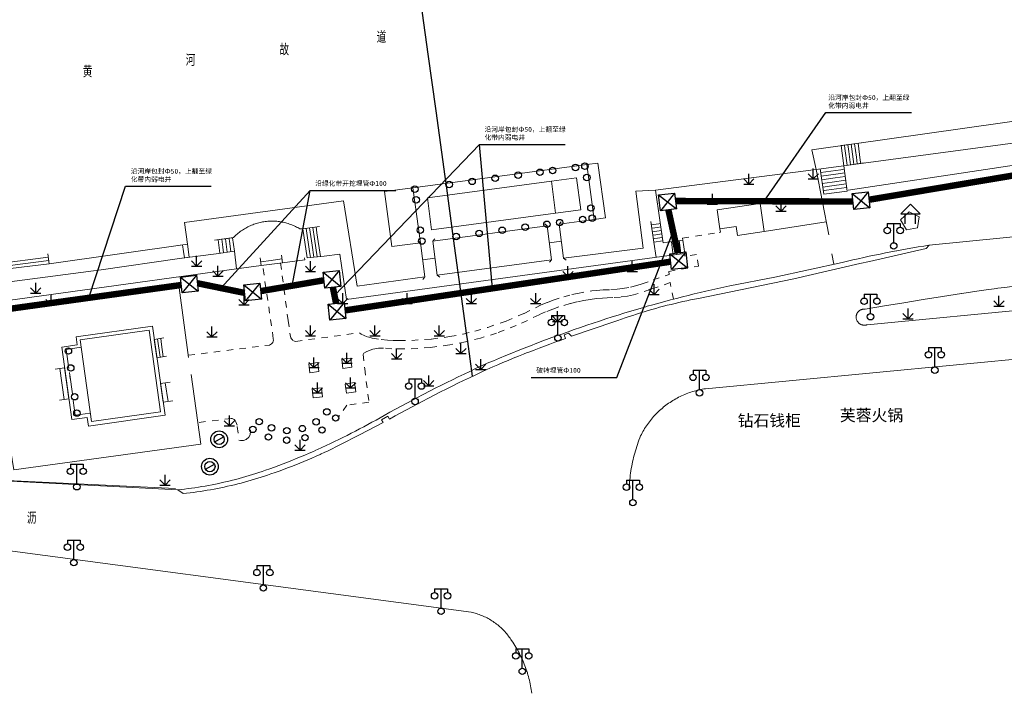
# Model space of a CAD drawing. Extents: x 39527407 to 39530665, y 3786466 to 3790957.
# Tile 31 of 113: x 39528674 to 39528827, y 3788018 to 3788123. Entities that reach past the tile are written whole.
import ezdxf
from ezdxf.enums import TextEntityAlignment as Align

# ---------------------------------------------------------------- set-up
doc = ezdxf.new("R2010")
doc.units = 0
doc.linetypes.add('X0', pattern=[4, 3, -1])
doc.linetypes.add('X6', pattern=[2, 1, -1])
doc.layers.get('0').update_dxf_attribs({"linetype": 'CONTINUOUS'})
for name, color, linetype in [('DLSS', 4, 'CONTINUOUS'), ('JCDL_DMX_F', 30, 'CONTINUOUS'), ('JCDL_JMDD', 1, 'CONTINUOUS'), ('JCDL_JMDD_F', 231, 'CONTINUOUS'), ('JCDL_JMDM_F', 231, 'CONTINUOUS'), ('JCDL_JMDX_F', 231, 'CONTINUOUS'), ('JCDL_JT_ZJ', 100, 'CONTINUOUS'), ('JCDL_SX_ZJ', 5, 'CONTINUOUS'), ('JMD', 6, 'CONTINUOUS'), ('SXSS', 5, 'CONTINUOUS'), ('ZBTZ', 3, 'CONTINUOUS'), ('断面线', 2, 'CONTINUOUS'), ('综合管网', 1, 'CONTINUOUS')]:
    doc.layers.add(name, color=color, linetype=linetype)
for name, color, linetype, lineweight in [('JCDL_JMDX', 1, 'CONTINUOUS', 0), ('JCDL_ZBX', 3, 'CONTINUOUS', 0), ('TEXT1_ZJ', 7, 'CONTINUOUS', 0)]:
    doc.layers.add(name, color=color, linetype=linetype, lineweight=lineweight)
doc.styles.add('HT', font='simhei.ttf')
doc.styles.add('HZ', font='rs', dxfattribs={"width": 0.8, "bigfont": 'hztxt'})
doc.linetypes.add('X19', pattern='A,4.5,[145,symbolx.shx,S=1,R=0,X=0,Y=1],4.5,-0.5,[146,symbolx.shx,S=1,R=0,X=0,Y=0],-0.5', length=10)
doc.linetypes.add('X35', pattern='A,2,[150,AAA.SHX,S=1,R=0,X=0,Y=1],2,[177,AAA.SHX,S=1,R=0,X=0,Y=0.8],1e-09', length=4)
doc.linetypes.add('X4', pattern='A,0,-1e-09,[149,symbolx.shx,S=0.15,R=0,X=0,Y=0],-1.6', length=1.6)

# ---------------------------------------------------------------- blocks, each defined once
blk = doc.blocks.new('9530003')
at = {"color": 0}
for p, q in [((0, 0), (0, 1.6)), ((-0.8, 0), (0.8, 0))]:
    blk.add_line(p, q, dxfattribs=at)
at = {"color": 0, "linetype": 'Continuous'}
for points in [[(0, 0), (-0.8, 0.8)], [(0, 0), (0.8, 0.8)]]:
    blk.add_lwpolyline(points, dxfattribs=at)
blk = doc.blocks.new('2382100')
at = {"color": 0, "linetype": 'Continuous'}
blk.add_circle((0, 0), 0.5, dxfattribs=at)
blk = doc.blocks.new('2340100')
at = {"color": 0, "flags": 128}
blk.add_lwpolyline([(-0.69, -0.4), (0.69, 0.4)], dxfattribs=at)
at = {"color": 0}
for radius in [1.3, 0.8]:
    blk.add_circle((0, 0), radius, dxfattribs=at)
blk = doc.blocks.new('3521000')
at = {"color": 0}
for p, q in [((-1, 3.5), (1, 3.5)), ((0, 0.5), (0, 3.5))]:
    blk.add_line(p, q, dxfattribs=at)
at = {"color": 0, "linetype": 'Continuous', "flags": 128}
for points in [[(-1, 3.5), (-1, 2.9)], [(1, 3.5), (1, 2.9)]]:
    blk.add_lwpolyline(points, dxfattribs=at)
at = {"color": 0}
for centre in [(-1, 2.4), (1, 2.4), (0, 0)]:
    blk.add_circle(centre, 0.5, dxfattribs=at)
blk = doc.blocks.new('3621000')
at = {"color": 0}
for p, q in [((0, 3.1), (-1.5, 1.6)), ((1.5, 1.6), (0, 3.1)), ((-1.5, 1.6), (1.5, 1.6)), ((-0.8, 0), (-0.8, 1.6)), ((0.8, 0), (0.8, 1.6))]:
    blk.add_line(p, q, dxfattribs=at)
blk = doc.blocks.new('弱电井')
at = {"layer": '综合管网', "linetype": 'Continuous', "lineweight": 30}
for p, q in [((39506004.49, 3778249.61), (39505993.97, 3778244.37)), ((39505996.61, 3778252.25), (39506001.85, 3778241.73))]:
    blk.add_line(p, q, dxfattribs=at)
blk.add_lwpolyline([(39505996.61, 3778252.25), (39506004.49, 3778249.61), (39506001.85, 3778241.73), (39505993.97, 3778244.37)], close=True, dxfattribs=at)

msp = doc.modelspace()

# ---------------------------------------------------------------- linework, layer by layer
at = {"layer": 'DLSS', "color": 9, "linetype": 'Continuous', "lineweight": 0, "elevation": -38.58}
for points in [[(39528756.29166, 3788090.94952), (39528755.89804, 3788091.25785)], [(39528756.93449, 3788085.6586), (39528756.29166, 3788090.94952)], [(39528758.47749, 3788091.57125), (39528758.16916, 3788091.17763)], [(39528758.16916, 3788091.17763), (39528758.81199, 3788085.88672)], [(39528736.57883, 3788088.27271), (39528736.18166, 3788088.57885)], [(39528737.28257, 3788082.99539), (39528736.57883, 3788088.27271)], [(39528738.813, 3788088.92959), (39528738.50926, 3788088.53243)], [(39528738.50926, 3788088.53243), (39528739.213, 3788083.25271)], [(39528758.49058, 3788088.53218), (39528756.61454, 3788088.29201)], [(39528738.86113, 3788085.89257), (39528736.93121, 3788085.63412)], [(39528756.62616, 3788085.26499), (39528756.93449, 3788085.6586)], [(39528758.81199, 3788085.88672), (39528759.20561, 3788085.57839)], [(39528736.97883, 3788082.59823), (39528737.28257, 3788082.99539)], [(39528739.213, 3788083.25271), (39528739.61016, 3788082.94897)], [(39528832.843, 3788082.04083), (39528832.15259, 3788081.96253), (39528830.94496, 3788081.82035), (39528829.73795, 3788081.67301), (39528828.53158, 3788081.52052), (39528827.32587, 3788081.36289), (39528826.289, 3788081.22271), (39528826.12084, 3788081.20012), (39528824.91652, 3788081.0322), (39528823.71299, 3788080.85872), (39528820.70324, 3788080.39571), (39528820.65499, 3788080.38772), (39528817.69449, 3788079.92627), (39528814.68667, 3788079.45089), (39528811.67979, 3788078.96959), (39528808.67387, 3788078.48236), (39528805.669, 3788077.98871)], [(39528805.669, 3788077.98871), (39528805.58855, 3788077.99502), (39528805.50784, 3788077.99572), (39528805.42726, 3788077.99124), (39528805.34713, 3788077.98161), (39528805.26778, 3788077.96685), (39528805.18954, 3788077.94703), (39528805.11274, 3788077.92224), (39528805.03768, 3788077.89257), (39528804.96468, 3788077.85815), (39528804.89404, 3788077.81911), (39528804.82605, 3788077.77563), (39528804.76099, 3788077.72787), (39528804.69912, 3788077.67604), (39528804.64071, 3788077.62034), (39528804.58599, 3788077.56102), (39528804.53519, 3788077.4983), (39528804.48851, 3788077.43246), (39528804.44616, 3788077.36376), (39528804.4083, 3788077.29248), (39528804.37509, 3788077.21892), (39528804.34666, 3788077.14338), (39528804.32314, 3788077.06618), (39528804.30462, 3788076.98762), (39528804.29118, 3788076.90804), (39528804.28287, 3788076.82776), (39528804.27973, 3788076.74711), (39528804.28177, 3788076.66643), (39528804.28897, 3788076.58605), (39528804.295, 3788076.54571), (39528804.30132, 3788076.50629), (39528804.31876, 3788076.42749), (39528804.34122, 3788076.34997), (39528804.36861, 3788076.27405), (39528804.40081, 3788076.20004), (39528804.43769, 3788076.12825), (39528804.47909, 3788076.05897), (39528804.52486, 3788075.99249), (39528804.5748, 3788075.92909), (39528804.6287, 3788075.86902), (39528804.68634, 3788075.81253), (39528804.74749, 3788075.75985), (39528804.81189, 3788075.71121), (39528804.87928, 3788075.66679), (39528804.94938, 3788075.62679), (39528805.0219, 3788075.59137), (39528805.09654, 3788075.56068), (39528805.173, 3788075.53483), (39528805.25096, 3788075.51395), (39528805.3301, 3788075.4981), (39528805.41009, 3788075.48737), (39528805.4906, 3788075.48178), (39528805.57131, 3788075.48138), (39528805.65188, 3788075.48615), (39528805.73197, 3788075.49608), (39528805.81127, 3788075.51113), (39528805.88943, 3788075.53123), (39528805.966, 3788075.55671), (39528832.843, 3788078.13249)]]:
    msp.add_lwpolyline(points, dxfattribs=at)
at = {"layer": 'DLSS', "color": 9, "linetype": 'Continuous', "lineweight": 20, "elevation": -38.58}
for points in [[(39528698.889, 3788049.89371), (39528699.732, 3788049.30471), (39528700.26747, 3788049.36292), (39528700.80235, 3788049.4263), (39528701.33664, 3788049.49443), (39528701.87031, 3788049.56732), (39528702.4033, 3788049.64496), (39528702.93559, 3788049.72734), (39528703.46711, 3788049.81446), (39528703.99784, 3788049.90631), (39528704.52774, 3788050.00288), (39528705.05675, 3788050.10417), (39528705.58484, 3788050.21016), (39528706.11196, 3788050.32086), (39528706.63808, 3788050.43624), (39528707.16315, 3788050.5563), (39528707.422, 3788050.61772), (39528707.68712, 3788050.68104), (39528708.20997, 3788050.81044), (39528708.73164, 3788050.94448), (39528709.2521, 3788051.08317), (39528709.77131, 3788051.22649), (39528710.28921, 3788051.37442), (39528710.80578, 3788051.52697), (39528711.32097, 3788051.6841), (39528711.83474, 3788051.84582), (39528712.34705, 3788052.01211), (39528712.85786, 3788052.18295), (39528713.36699, 3788052.35871), (39528714.0133, 3788052.58352), (39528714.65767, 3788052.81379), (39528715.30023, 3788053.0491), (39528715.94092, 3788053.28942), (39528716.57971, 3788053.53475), (39528717.21657, 3788053.78507), (39528717.85145, 3788054.04036), (39528718.48431, 3788054.30062), (39528719.11512, 3788054.56581), (39528719.74383, 3788054.83593), (39528720.37041, 3788055.11096), (39528720.99482, 3788055.39089), (39528721.187, 3788055.47871), (39528721.61702, 3788055.67569), (39528722.23698, 3788055.96534), (39528722.85465, 3788056.25984), (39528723.47, 3788056.55916), (39528724.08298, 3788056.86329), (39528724.69357, 3788057.1722), (39528725.30173, 3788057.48588), (39528725.90741, 3788057.80431), (39528726.51058, 3788058.12746), (39528727.11099, 3788058.45572), (39528730.79, 3788060.36172), (39528730.55477, 3788060.78308), (39528731.54529, 3788061.33605), (39528731.79, 3788060.89771), (39528732.66173, 3788061.38333), (39528733.53595, 3788061.86447), (39528734.41243, 3788062.34146), (39528735.29117, 3788062.81428), (39528736.17214, 3788063.28294), (39528737.05533, 3788063.74741), (39528737.62499, 3788064.04372), (39528737.94071, 3788064.20768), (39528738.82825, 3788064.66376), (39528739.71796, 3788065.11562), (39528740.60979, 3788065.56325), (39528741.50374, 3788066.00665), (39528742.39978, 3788066.44581), (39528743.29789, 3788066.88071), (39528744.19806, 3788067.31135), (39528745.10025, 3788067.73771), (39528746.00446, 3788068.1598), (39528746.91066, 3788068.57758), (39528747.819, 3788068.99071), (39528748.61542, 3788069.3349), (39528749.41382, 3788069.67446), (39528750.21403, 3788070.00975), (39528751.01602, 3788070.34075), (39528751.81977, 3788070.66746), (39528752.62526, 3788070.98987), (39528753.19499, 3788071.21449), (39528753.43246, 3788071.30796), (39528754.24134, 3788071.62173), (39528755.0519, 3788071.93117), (39528755.8641, 3788072.23627), (39528756.67792, 3788072.53701), (39528757.49334, 3788072.8334), (39528758.31033, 3788073.12543), (39528759.129, 3788073.41272), (39528758.89939, 3788073.98885), (39528759.58399, 3788074.23072), (39528760.08499, 3788073.76471), (39528766.65699, 3788075.98472), (39528767.23861, 3788076.19926), (39528767.82198, 3788076.40897), (39528768.40695, 3788076.61421), (39528768.99346, 3788076.81496), (39528769.5815, 3788077.01122), (39528770.17103, 3788077.20297), (39528770.762, 3788077.3902), (39528771.35439, 3788077.5729), (39528771.81191, 3788077.71021), (39528771.94817, 3788077.75106), (39528772.54329, 3788077.92467), (39528773.13972, 3788078.09372), (39528773.73743, 3788078.25819), (39528774.33638, 3788078.41808), (39528774.93653, 3788078.57339), (39528775.53786, 3788078.72409), (39528776.14032, 3788078.87018), (39528776.74389, 3788079.01166), (39528777.34852, 3788079.14851), (39528777.95418, 3788079.28073), (39528778.56084, 3788079.40831), (39528779.16845, 3788079.53124), (39528779.77706, 3788079.64912), (39528794.57334, 3788082.70113), (39528804.85407, 3788085.05095), (39528806.33657, 3788085.39059), (39528815.13368, 3788087.4057), (39528815.63, 3788087.91271), (39528832.843, 3788089.65418)], [(39528832.843, 3788070.57267), (39528780.889, 3788065.61372), (39528780.63244, 3788065.57423), (39528780.37675, 3788065.52937), (39528780.12198, 3788065.47956), (39528779.86822, 3788065.42484), (39528779.61557, 3788065.36521), (39528779.36412, 3788065.3007), (39528779.11397, 3788065.23135), (39528778.8652, 3788065.15716), (39528778.61792, 3788065.07817), (39528778.37221, 3788064.99441), (39528778.12817, 3788064.90591), (39528777.88589, 3788064.81271), (39528777.64546, 3788064.71483), (39528777.40696, 3788064.61232), (39528777.1705, 3788064.50521), (39528776.93615, 3788064.39355), (39528776.70401, 3788064.27737), (39528776.47416, 3788064.15672), (39528776.24668, 3788064.03164), (39528776.02167, 3788063.90219), (39528775.79921, 3788063.7684), (39528775.57938, 3788063.63034), (39528775.36226, 3788063.48805), (39528775.14794, 3788063.34158), (39528774.93649, 3788063.19099), (39528774.72799, 3788063.03633), (39528774.52253, 3788062.87767), (39528774.32018, 3788062.71507), (39528774.28999, 3788062.68971), (39528774.12101, 3788062.54857), (39528773.9251, 3788062.37826), (39528773.73252, 3788062.20418), (39528773.54335, 3788062.02641), (39528773.35766, 3788061.84502), (39528773.17551, 3788061.66006), (39528772.99697, 3788061.47161), (39528772.82211, 3788061.27974), (39528772.651, 3788061.08453), (39528772.4837, 3788060.88603), (39528772.32028, 3788060.68434), (39528772.16078, 3788060.47953), (39528772.00529, 3788060.27166), (39528771.85384, 3788060.06082), (39528771.7065, 3788059.8471), (39528771.56333, 3788059.63056), (39528771.42437, 3788059.41129), (39528771.28968, 3788059.18937), (39528771.15932, 3788058.96489), (39528771.03332, 3788058.73793), (39528770.91174, 3788058.50857), (39528770.79499, 3788058.27671), (39528770.66387, 3788057.94927), (39528770.53795, 3788057.6198), (39528770.41686, 3788057.28851), (39528770.30062, 3788056.9555), (39528770.18926, 3788056.62082), (39528770.0828, 3788056.28455), (39528769.98126, 3788055.94676), (39528769.88468, 3788055.60752), (39528769.79306, 3788055.26691), (39528769.70642, 3788054.925), (39528769.6248, 3788054.58185), (39528769.54819, 3788054.23755), (39528769.47662, 3788053.89217), (39528769.426, 3788053.62872), (39528769.41011, 3788053.54578), (39528769.34867, 3788053.19845), (39528769.29231, 3788052.85026), (39528769.24104, 3788052.50129), (39528769.19488, 3788052.1516), (39528769.15383, 3788051.80128), (39528769.1179, 3788051.4504), (39528769.08711, 3788051.09902), (39528769.06145, 3788050.74724), (39528769.04094, 3788050.39512), (39528769.026, 3788050.04272)], [(39528753.89599, 3788018.25771), (39528753.85662, 3788018.55004), (39528753.81223, 3788018.84165), (39528753.76322, 3788019.13252), (39528753.7096, 3788019.42258), (39528753.65137, 3788019.71175), (39528753.58857, 3788019.99995), (39528753.52119, 3788020.28713), (39528753.44927, 3788020.5732), (39528753.37281, 3788020.85809), (39528753.29185, 3788021.14173), (39528753.23599, 3788021.32672), (39528753.20639, 3788021.42404), (39528753.11645, 3788021.70497), (39528753.02207, 3788021.98444), (39528752.92327, 3788022.26237), (39528752.82007, 3788022.53869), (39528752.71249, 3788022.81335), (39528752.60056, 3788023.08626), (39528752.48432, 3788023.35736), (39528752.36379, 3788023.62658), (39528752.239, 3788023.89385), (39528752.10998, 3788024.15911), (39528751.97677, 3788024.42229), (39528751.8394, 3788024.68332), (39528751.6979, 3788024.94214), (39528751.55231, 3788025.19867), (39528751.40267, 3788025.45287), (39528751.24901, 3788025.70465), (39528751.09137, 3788025.95397), (39528750.92979, 3788026.20075), (39528750.764, 3788026.44471), (39528750.64567, 3788026.62942), (39528750.52296, 3788026.81126), (39528750.39627, 3788026.99035), (39528750.26567, 3788027.1666), (39528750.13121, 3788027.33992), (39528749.99297, 3788027.51025), (39528749.851, 3788027.67748), (39528749.70538, 3788027.84155), (39528749.55619, 3788028.00236), (39528749.40348, 3788028.15985), (39528749.24734, 3788028.31394), (39528749.08785, 3788028.46454), (39528748.92507, 3788028.6116), (39528748.75909, 3788028.75503), (39528748.603, 3788028.88372), (39528748.58999, 3788028.89477), (39528748.41785, 3788029.03075), (39528748.24276, 3788029.1629), (39528748.06479, 3788029.29115), (39528747.88404, 3788029.41546), (39528747.7006, 3788029.53575), (39528747.51455, 3788029.65197), (39528747.32598, 3788029.76406), (39528747.13499, 3788029.87197), (39528746.94167, 3788029.97564), (39528746.74611, 3788030.07502), (39528746.5484, 3788030.17008), (39528746.34865, 3788030.26075), (39528746.14695, 3788030.34699), (39528745.9434, 3788030.42877), (39528745.73809, 3788030.50604), (39528745.53113, 3788030.57877), (39528745.32262, 3788030.64693), (39528745.11266, 3788030.71046), (39528744.90134, 3788030.76936), (39528744.68878, 3788030.82358), (39528744.475, 3788030.87271), (39528656.435, 3788042.60371)]]:
    msp.add_lwpolyline(points, dxfattribs=at)
at = {"layer": 'DLSS', "color": 9, "linetype": 'X6', "lineweight": 0, "elevation": -38.58}
for points in [[(39528777.35599, 3788088.71372), (39528777.32486, 3788089.01006), (39528782.99266, 3788089.91211), (39528783.20094, 3788089.94171), (39528783.123, 3788090.43971)], [(39528714.86775, 3788085.15282), (39528716.04452, 3788076.23165), (39528716.34074, 3788073.98597), (39528716.44778, 3788073.49981), (39528716.54615, 3788073.336), (39528716.69141, 3788073.18319), (39528716.77, 3788073.12492), (39528717.02549, 3788073.0038), (39528717.23885, 3788072.96837), (39528727.10866, 3788074.30023), (39528727.40178, 3788074.1062), (39528728.40202, 3788073.65764), (39528729.10295, 3788073.44931), (39528730.47356, 3788073.26354), (39528731.47084, 3788073.17632), (39528732.3321, 3788073.11339), (39528733.29394, 3788073.09313), (39528735.24652, 3788073.11614), (39528738.29837, 3788073.32477), (39528741.14013, 3788073.71009), (39528743.20527, 3788074.1079), (39528745.02436, 3788074.54386), (39528747.07631, 3788075.13502), (39528749.91463, 3788076.13199), (39528752.68417, 3788077.32206), (39528755.36421, 3788078.6271), (39528756.31411, 3788079.02355), (39528757.21805, 3788079.3632), (39528758.8517, 3788079.89256), (39528760.11091, 3788080.22773), (39528760.99371, 3788080.42742), (39528763.21956, 3788080.80157), (39528763.96721, 3788080.88713), (39528764.95726, 3788080.96934), (39528766.17229, 3788081.00714), (39528767.15988, 3788081.06901), (39528768.00086, 3788081.16958), (39528769.2276, 3788081.39684), (39528770.19738, 3788081.64505), (39528771.01385, 3788081.9043), (39528772.74572, 3788082.51492), (39528774.93121, 3788083.27186), (39528775.21705, 3788083.38228), (39528775.16, 3788083.84372), (39528779.779, 3788084.66171), (39528779.46677, 3788086.46896), (39528777.67243, 3788086.19476), (39528777.63999, 3788086.63171)], [(39528700.53804, 3788070.80242), (39528713.119, 3788072.39972), (39528713.29511, 3788072.46798), (39528713.45193, 3788072.57333), (39528713.63591, 3788072.78292), (39528713.72446, 3788072.99598), (39528713.75569, 3788073.17665), (39528713.7358, 3788073.38512), (39528712.07414, 3788084.78188)], [(39528775.88182, 3788079.52806), (39528775.388, 3788082.09272), (39528772.30994, 3788081.03012), (39528770.41118, 3788080.39155), (39528769.68366, 3788080.20218), (39528768.74711, 3788080.00908), (39528767.66467, 3788079.85205), (39528766.49677, 3788079.7616), (39528765.61828, 3788079.74689), (39528764.88628, 3788079.70215), (39528763.96347, 3788079.61701), (39528762.96952, 3788079.4913), (39528761.97784, 3788079.32978), (39528760.89969, 3788079.1116), (39528759.83098, 3788078.85108), (39528758.07529, 3788078.32389), (39528757.15862, 3788077.99696), (39528756.01985, 3788077.54075), (39528755.01706, 3788077.08863), (39528751.48274, 3788075.41734), (39528748.41703, 3788074.25089), (39528745.94787, 3788073.48597), (39528743.59663, 3788072.89581), (39528741.13836, 3788072.41655), (39528738.15954, 3788072.01854), (39528736.16201, 3788071.8612), (39528733.88146, 3788071.78704), (39528732.1559, 3788071.80691), (39528730.83018, 3788071.92178), (39528730.06276, 3788071.91897), (39528729.17441, 3788071.75584), (39528728.2473, 3788071.38103), (39528727.81871, 3788071.12216), (39528727.68035, 3788070.94001), (39528727.93769, 3788068.7212), (39528728.59099, 3788063.50172), (39528725.14299, 3788063.06672), (39528723.794, 3788061.11271)], [(39528708.288, 3788058.72072), (39528708.10745, 3788059.95458), (39528707.93613, 3788060.4821), (39528707.80577, 3788060.65966), (39528707.64743, 3788060.80892), (39528707.33504, 3788060.96283), (39528707.19835, 3788060.97441), (39528701.99822, 3788060.35058)], [(39528710.173, 3788059.23472), (39528710.21133, 3788058.99223), (39528710.1311, 3788058.42833), (39528709.93643, 3788058.06946), (39528709.5075, 3788057.69472), (39528709.12574, 3788057.54999), (39528708.63693, 3788057.53224), (39528708.398, 3788057.58871)]]:
    msp.add_lwpolyline(points, dxfattribs=at)
at = {"layer": 'JCDL_DMX_F', "color": 9, "linetype": 'X35', "lineweight": 0, "elevation": -38.58}
for points in [[(39528798.08, 3788099.70572), (39528832.843, 3788104.36398)], [(39528736.579, 3788088.27271), (39528732.16499, 3788087.73772), (39528731.01822, 3788096.26092), (39528735.42443, 3788096.85378), (39528762.41843, 3788100.48578), (39528764.14299, 3788100.65872), (39528765.325, 3788092.18772), (39528763.573, 3788091.90471), (39528758.16916, 3788091.17763)], [(39528803.03408, 3788096.46935), (39528834.00799, 3788101.12171)], [(39528773.80232, 3788091.82292), (39528773.129, 3788096.45271)], [(39528678.91079, 3788085.02106), (39528700.381, 3788088.10172), (39528699.931, 3788091.43472), (39528724.62299, 3788094.83571), (39528726.77799, 3788081.57171), (39528737.28257, 3788082.99552)], [(39528718.29999, 3788090.44272), (39528717.873, 3788090.44372), (39528717.70048, 3788090.54668), (39528717.52532, 3788090.64508), (39528717.34783, 3788090.73923), (39528717.16812, 3788090.82905), (39528716.98628, 3788090.9145), (39528716.80244, 3788090.99552), (39528716.61669, 3788091.07208), (39528716.42914, 3788091.14413), (39528716.2399, 3788091.21162), (39528716.04909, 3788091.27451), (39528715.85682, 3788091.33277), (39528715.66319, 3788091.38637), (39528715.46832, 3788091.43526), (39528715.27232, 3788091.47944), (39528715.07532, 3788091.51885), (39528714.87742, 3788091.5535), (39528714.67874, 3788091.58335), (39528714.4794, 3788091.60838), (39528714.2795, 3788091.62859), (39528714.07918, 3788091.64396), (39528713.87855, 3788091.65448), (39528713.67772, 3788091.66015), (39528713.47681, 3788091.66096), (39528713.27594, 3788091.65691), (39528713.07523, 3788091.648), (39528712.87479, 3788091.63424), (39528712.67474, 3788091.61565), (39528712.47521, 3788091.59222), (39528712.27629, 3788091.56397), (39528712.14799, 3788091.54272), (39528712.07812, 3788091.53092), (39528711.8808, 3788091.49309), (39528711.68446, 3788091.45049), (39528711.48921, 3788091.40317), (39528711.29515, 3788091.35113), (39528711.10241, 3788091.29442), (39528710.9111, 3788091.23306), (39528710.72133, 3788091.1671), (39528710.53321, 3788091.09657), (39528710.34684, 3788091.02151), (39528710.16235, 3788090.94196), (39528709.97984, 3788090.85798), (39528709.79941, 3788090.7696), (39528709.62117, 3788090.6769), (39528709.44522, 3788090.5799), (39528709.27167, 3788090.47869), (39528709.10062, 3788090.3733), (39528708.93217, 3788090.26381), (39528708.76641, 3788090.15028), (39528708.60344, 3788090.03277), (39528708.44337, 3788089.91136), (39528708.28628, 3788089.78612), (39528708.13226, 3788089.65711), (39528707.98141, 3788089.52441), (39528707.83381, 3788089.38811), (39528707.68955, 3788089.24827), (39528707.549, 3788089.10471), (39528704.605, 3788088.68372)], [(39528738.50926, 3788088.53243), (39528756.29459, 3788090.92541)], [(39528668.865, 3788051.43672), (39528698.889, 3788049.89371), (39528699.42478, 3788049.94994), (39528699.95997, 3788050.01144), (39528700.49459, 3788050.0778), (39528701.02858, 3788050.149), (39528701.5619, 3788050.22505), (39528702.09451, 3788050.30593), (39528702.62636, 3788050.39165), (39528703.15742, 3788050.48219), (39528703.68763, 3788050.57755), (39528704.21695, 3788050.67771), (39528704.74534, 3788050.78267), (39528705.27276, 3788050.89243), (39528705.79916, 3788051.00697), (39528706.3245, 3788051.12628), (39528706.585, 3788051.18772), (39528706.84874, 3788051.25035), (39528707.37182, 3788051.37918), (39528707.89372, 3788051.51275), (39528708.41438, 3788051.65105), (39528708.93377, 3788051.79407), (39528709.45183, 3788051.9418), (39528709.96854, 3788052.09422), (39528710.48384, 3788052.25133), (39528710.99769, 3788052.41311), (39528711.51005, 3788052.57954), (39528712.02088, 3788052.75062), (39528712.53, 3788052.92672), (39528713.2137, 3788053.17165), (39528713.89562, 3788053.42148), (39528714.57587, 3788053.67582), (39528715.25443, 3788053.93466), (39528715.93125, 3788054.19798), (39528716.60632, 3788054.46577), (39528717.27961, 3788054.73803), (39528717.95107, 3788055.01474), (39528718.62069, 3788055.29588), (39528719.28843, 3788055.58145), (39528719.95427, 3788055.87144), (39528720.34999, 3788056.04671), (39528720.61818, 3788056.16582), (39528721.28012, 3788056.4646), (39528721.94007, 3788056.76775), (39528722.598, 3788057.07525), (39528723.25388, 3788057.38711), (39528723.90768, 3788057.7033), (39528724.55938, 3788058.02381), (39528725.20893, 3788058.34863), (39528725.85633, 3788058.67774), (39528726.50153, 3788059.01113), (39528727.14451, 3788059.34878), (39528727.78524, 3788059.69068), (39528728.4237, 3788060.03681), (39528729.05985, 3788060.38716), (39528729.69367, 3788060.74171), (39528730.32512, 3788061.10045), (39528730.95399, 3788061.46371), (39528731.82566, 3788061.94935), (39528732.69982, 3788062.43049), (39528733.57626, 3788062.90747), (39528734.45496, 3788063.38027), (39528735.3359, 3788063.84888), (39528736.21906, 3788064.31329), (39528736.789, 3788064.60971), (39528737.10442, 3788064.7735), (39528737.99196, 3788065.22948), (39528738.88166, 3788065.68124), (39528739.7735, 3788066.12876), (39528740.66746, 3788066.57202), (39528741.56352, 3788067.01103), (39528742.46166, 3788067.44577), (39528743.36186, 3788067.87623), (39528744.2641, 3788068.3024), (39528745.16835, 3788068.72427), (39528746.07461, 3788069.14183), (39528746.983, 3788069.55472), (39528747.93628, 3788069.95956), (39528748.89166, 3788070.35946), (39528749.84894, 3788070.75476), (39528750.8081, 3788071.14548), (39528751.76913, 3788071.53159), (39528752.732, 3788071.91308), (39528753.69668, 3788072.28996), (39528754.66316, 3788072.66221), (39528755.63141, 3788073.02982), (39528756.60142, 3788073.39279), (39528757.57315, 3788073.7511), (39528758.5466, 3788074.10474), (39528759.24199, 3788074.35371), (39528759.52172, 3788074.45372), (39528760.49851, 3788074.79802), (39528761.47693, 3788075.13763), (39528762.45698, 3788075.47254), (39528763.43861, 3788075.80275), (39528764.42182, 3788076.12826), (39528765.40658, 3788076.44904), (39528766.39299, 3788076.76471), (39528767.29205, 3788077.05201), (39528768.19277, 3788077.33407), (39528769.09499, 3788077.61129), (39528769.99869, 3788077.88366), (39528770.90384, 3788078.15116), (39528771.59076, 3788078.35021), (39528771.81041, 3788078.4138), (39528772.71838, 3788078.67157), (39528773.62772, 3788078.92445), (39528774.53841, 3788079.17244), (39528775.45042, 3788079.41554), (39528776.36372, 3788079.65374), (39528777.27828, 3788079.88702), (39528778.19409, 3788080.11539), (39528779.11111, 3788080.33883), (39528780.02932, 3788080.55734), (39528780.94869, 3788080.77092), (39528781.86919, 3788080.97955), (39528782.7908, 3788081.18323), (39528783.71349, 3788081.38196), (39528784.63732, 3788081.57532), (39528791.66953, 3788082.96807), (39528802.09579, 3788085.22659), (39528802.93465, 3788085.42772), (39528803.77463, 3788085.62413), (39528804.61562, 3788085.81617), (39528805.45759, 3788086.00384), (39528806.30053, 3788086.18714), (39528807.14441, 3788086.36605), (39528807.98921, 3788086.54057), (39528808.8349, 3788086.7107), (39528809.68147, 3788086.87643), (39528810.52888, 3788087.03776), (39528810.6, 3788087.05071), (39528811.37713, 3788087.19468), (39528812.22617, 3788087.3472), (39528813.076, 3788087.4953), (39528813.92658, 3788087.63898), (39528814.77791, 3788087.77824), (39528815.63, 3788087.91271)], [(39528772.85101, 3788088.3927), (39528773.19522, 3788086.02568)], [(39528774.27116, 3788088.59923), (39528774.315, 3788088.29771), (39528774.9736, 3788088.38781)], [(39528655.17525, 3788078.44653), (39528656.55877, 3788078.47361), (39528656.515, 3788080.09571), (39528686.99699, 3788084.06472), (39528699.179, 3788085.83771), (39528704.88327, 3788086.59923)], [(39528708.00599, 3788084.24171), (39528707.71099, 3788086.97672)], [(39528721.611, 3788086.19172), (39528724.056, 3788086.53772), (39528725.084, 3788079.46571), (39528775.25734, 3788086.30685)], [(39528711.85553, 3788084.75285), (39528708.00599, 3788084.24171)], [(39528718.56, 3788085.93271), (39528718.60999, 3788085.64972), (39528715.15472, 3788085.19093)], [(39528739.213, 3788083.25271), (39528756.93449, 3788085.6586)], [(39528657.11685, 3788077.19395), (39528708.00599, 3788084.24171)]]:
    msp.add_lwpolyline(points, dxfattribs=at)
at = {"layer": 'JCDL_JMDM_F', "color": 9, "linetype": 'Continuous', "lineweight": 0, "elevation": -38.58}
msp.add_lwpolyline([(39528789.38424, 3788094.39413), (39528790.01399, 3788090.02071), (39528785.82299, 3788089.43771), (39528785.61739, 3788090.83609), (39528783.123, 3788090.43971), (39528782.69184, 3788093.41076), (39528789.38424, 3788094.39413)], dxfattribs=at)
at = {"layer": 'JCDL_JMDX', "color": 9, "linetype": 'Continuous', "lineweight": 0, "elevation": -38.58}
for points in [[(39528802.45797, 3788103.47104), (39528802.52812, 3788102.94753)], [(39528802.52812, 3788102.94753), (39528802.8764, 3788100.34844)], [(39528802.98607, 3788103.54557), (39528803.12637, 3788102.49854)], [(39528803.51417, 3788103.6201), (39528803.72462, 3788102.04956)], [(39528804.04227, 3788103.69462), (39528804.32287, 3788101.60057)], [(39528804.57037, 3788103.76915), (39528804.92113, 3788101.15159)], [(39528803.12637, 3788102.49854), (39528803.405, 3788100.41927)], [(39528803.72462, 3788102.04956), (39528803.93359, 3788100.4901)], [(39528804.32287, 3788101.60057), (39528804.46219, 3788100.56094)], [(39528804.92113, 3788101.15159), (39528804.99078, 3788100.63177)], [(39528801.90406, 3788099.64161), (39528798.78621, 3788099.22382)], [(39528801.46031, 3788099.00561), (39528798.8621, 3788098.65745)], [(39528801.01656, 3788098.36961), (39528798.938, 3788098.09108)], [(39528802.57548, 3788098.57851), (39528801.01656, 3788098.36961)], [(39528802.49959, 3788099.14487), (39528801.46031, 3788099.00561)], [(39528802.4237, 3788099.71124), (39528801.90406, 3788099.64161)], [(39528800.57281, 3788097.73361), (39528799.01389, 3788097.52472)], [(39528800.12907, 3788097.09762), (39528799.08978, 3788096.95835)], [(39528802.80316, 3788096.87941), (39528799.68532, 3788096.46162)], [(39528802.72727, 3788097.44578), (39528800.12907, 3788097.09762)], [(39528802.65138, 3788098.01214), (39528800.57281, 3788097.73361)], [(39528799.68532, 3788096.46162), (39528799.16568, 3788096.39198)], [(39528720.13502, 3788088.88943), (39528719.8624, 3788090.67912)], [(39528720.51951, 3788089.86307), (39528720.3832, 3788090.75792)], [(39528773.64376, 3788091.25122), (39528772.4603, 3788091.0791)], [(39528773.48521, 3788090.67951), (39528772.53844, 3788090.54182)], [(39528773.9586, 3788090.74836), (39528773.48521, 3788090.67951)], [(39528773.88046, 3788091.28564), (39528773.64376, 3788091.25122)], [(39528719.36603, 3788086.94214), (39528718.82079, 3788090.52152)], [(39528719.75052, 3788087.91578), (39528719.34159, 3788090.60032)], [(39528721.08511, 3788086.14707), (39528720.51951, 3788089.86307)], [(39528773.32666, 3788090.10781), (39528772.61658, 3788090.00454)], [(39528773.16811, 3788089.53611), (39528772.69472, 3788089.46726)], [(39528774.19302, 3788089.13651), (39528773.00956, 3788088.9644)], [(39528774.11488, 3788089.67379), (39528773.16811, 3788089.53611)], [(39528774.03674, 3788090.21108), (39528773.32666, 3788090.10781)], [(39528699.64301, 3788087.99583), (39528699.78096, 3788086.96248)], [(39528705.16591, 3788088.76393), (39528705.38852, 3788087.09633)], [(39528705.72681, 3788088.84414), (39528705.89377, 3788087.59344)], [(39528705.89377, 3788087.59344), (39528706.01436, 3788086.75022)], [(39528706.28772, 3788088.92435), (39528706.39903, 3788088.09055)], [(39528706.39903, 3788088.09055), (39528706.5799, 3788086.82572)], [(39528706.84863, 3788089.00456), (39528706.90428, 3788088.58766)], [(39528706.90428, 3788088.58766), (39528707.14545, 3788086.90122)], [(39528720.03332, 3788086.05779), (39528719.75052, 3788087.91578)], [(39528720.55921, 3788086.10243), (39528720.13502, 3788088.88943)], [(39528773.00956, 3788088.9644), (39528772.77287, 3788088.92998)], [(39528775.5692, 3788088.46929), (39528775.6402, 3788087.94879)], [(39528775.6402, 3788087.94879), (39528775.853, 3788086.38806)], [(39528776.1648, 3788088.55076), (39528776.3068, 3788087.50976)], [(39528776.76039, 3788088.63224), (39528776.97339, 3788087.07074)], [(39528678.76759, 3788086.06883), (39528676.77166, 3788085.81871)], [(39528699.78096, 3788086.96248), (39528699.91795, 3788085.93636)], [(39528705.38852, 3788087.09633), (39528705.44881, 3788086.67472)], [(39528719.50743, 3788086.01314), (39528719.36603, 3788086.94214)], [(39528776.3068, 3788087.50976), (39528776.44867, 3788086.46928)], [(39528776.97339, 3788087.07074), (39528777.04433, 3788086.5505)], [(39528676.77166, 3788085.81871), (39528672.78588, 3788085.274)], [(39528674.84733, 3788085.04471), (39528672.85444, 3788084.77236)], [(39528678.83919, 3788085.54495), (39528674.84733, 3788085.04471)], [(39528713.42726, 3788085.55829), (39528711.77626, 3788085.34979)], [(39528715.07686, 3788085.77732), (39528713.42726, 3788085.55829)], [(39528696.14974, 3788070.49966), (39528695.73773, 3788073.34966)], [(39528696.3727, 3788072.47068), (39528696.23707, 3788073.42093)], [(39528696.64737, 3788070.57068), (39528696.3727, 3788072.47068)], [(39528680.5641, 3788068.77315), (39528681.2451, 3788063.91915)], [(39528697.37601, 3788063.59795), (39528696.95973, 3788066.51449)]]:
    msp.add_lwpolyline(points, dxfattribs=at)
at = {"layer": 'JCDL_JMDX', "color": 9, "linetype": 'X19', "lineweight": 0, "elevation": -38.58}
for points in [[(39528800.016, 3788089.53972), (39528798.08, 3788099.70572)], [(39528800.80703, 3788084.94741), (39528800.48999, 3788086.56572)], [(39528700.58199, 3788070.47972), (39528699.11, 3788081.28672), (39528670.018, 3788077.22271), (39528670.417, 3788074.32571)], [(39528595.41596, 3788073.27404), (39528595.68499, 3788073.29672), (39528596.89399, 3788056.61671), (39528645.14004, 3788055.83947), (39528670.14299, 3788051.45672), (39528698.52524, 3788050.07743)], [(39528672.985, 3788055.88271), (39528673.403, 3788052.99271), (39528702.46, 3788056.97472), (39528700.979, 3788067.80171)]]:
    msp.add_lwpolyline(points, dxfattribs=at)
at = {"layer": 'JCDL_JMDX', "color": 9, "linetype": 'X0', "lineweight": 0, "elevation": -38.58}
msp.add_lwpolyline([(39528683.90076, 3788072.04313), (39528681.56495, 3788071.72208), (39528682.97264, 3788061.48046), (39528685.30848, 3788061.80153)], dxfattribs=at)
at = {"layer": 'JCDL_JMDX_F', "color": 9, "linetype": 'Continuous', "lineweight": 0, "elevation": -38.58}
for points in [[(39528801.92987, 3788103.39651), (39528805.09847, 3788103.84368)], [(39528802.3478, 3788100.27761), (39528801.92987, 3788103.39651)], [(39528764.14299, 3788100.65872), (39528762.41843, 3788100.48578)], [(39528762.41843, 3788100.48578), (39528763.573, 3788091.90471)], [(39528765.325, 3788092.18772), (39528764.14299, 3788100.65872)], [(39528799.24157, 3788095.82562), (39528798.71032, 3788099.79018)], [(39528802.3478, 3788100.27761), (39528805.51938, 3788100.7026)], [(39528802.87906, 3788096.31304), (39528802.3478, 3788100.27761)], [(39528731.01822, 3788096.26092), (39528735.42443, 3788096.85378)], [(39528735.42443, 3788096.85378), (39528736.579, 3788088.27271)], [(39528732.16499, 3788087.73772), (39528731.01822, 3788096.26092)], [(39528802.87906, 3788096.31304), (39528799.24157, 3788095.82562)], [(39528763.573, 3788091.90471), (39528765.325, 3788092.18772)], [(39528718.29999, 3788090.44272), (39528720.904, 3788090.83672)], [(39528772.38216, 3788091.61638), (39528772.85101, 3788088.3927)], [(39528774.27116, 3788088.59923), (39528773.80232, 3788091.82292)], [(39528704.605, 3788088.68372), (39528707.40953, 3788089.08477)], [(39528707.40953, 3788089.08477), (39528707.71099, 3788086.97672)], [(39528718.98153, 3788085.9685), (39528718.29999, 3788090.44272)], [(39528698.90503, 3788087.88994), (39528700.381, 3788088.10172)], [(39528700.381, 3788088.10172), (39528700.6569, 3788086.03501)], [(39528736.579, 3788088.27271), (39528732.16499, 3788087.73772)], [(39528772.85101, 3788088.3927), (39528774.27116, 3788088.59923)], [(39528774.9736, 3788088.38781), (39528777.35599, 3788088.71372)], [(39528777.35599, 3788088.71372), (39528777.63999, 3788086.63171)], [(39528678.69599, 3788086.59271), (39528678.91079, 3788085.02106)], [(39528700.6569, 3788086.03501), (39528699.179, 3788085.83771)], [(39528707.71099, 3788086.97672), (39528704.88327, 3788086.59923)], [(39528714.99899, 3788086.36372), (39528715.15472, 3788085.19093)], [(39528721.611, 3788086.19172), (39528718.98153, 3788085.9685)], [(39528777.63999, 3788086.63171), (39528775.25734, 3788086.30685)], [(39528672.923, 3788084.27072), (39528678.91079, 3788085.02106)], [(39528711.85553, 3788084.75285), (39528711.697, 3788085.94672)], [(39528711.85553, 3788084.75285), (39528715.15472, 3788085.19093)], [(39528694.94999, 3788075.34771), (39528683.10299, 3788073.69571)], [(39528696.92599, 3788061.50372), (39528694.94999, 3788075.34771)], [(39528683.28064, 3788072.4033), (39528680.861, 3788072.07072)], [(39528683.10299, 3788073.69571), (39528683.28064, 3788072.4033)], [(39528696.73299, 3788073.49171), (39528695.24522, 3788073.27937)], [(39528695.65211, 3788070.42863), (39528695.24522, 3788073.27937)], [(39528680.861, 3788072.07072), (39528682.431, 3788060.80672)], [(39528697.145, 3788070.64171), (39528695.65211, 3788070.42863)], [(39528681.30621, 3788068.87659), (39528679.822, 3788068.66971)], [(39528681.98285, 3788064.02198), (39528681.30621, 3788068.87659)], [(39528682.0609, 3788068.11377), (39528682.19707, 3788067.12308)], [(39528697.732, 3788066.62471), (39528696.22574, 3788066.40972)], [(39528696.22574, 3788066.40972), (39528696.64203, 3788063.49319)], [(39528680.503, 3788063.81572), (39528681.98285, 3788064.02198)], [(39528696.64203, 3788063.49319), (39528698.11, 3788063.70271)], [(39528682.431, 3788060.80672), (39528684.82768, 3788061.13615)], [(39528684.82768, 3788061.13615), (39528685.00999, 3788059.80971)], [(39528685.00999, 3788059.80971), (39528696.92599, 3788061.50372)]]:
    msp.add_lwpolyline(points, dxfattribs=at)
at = {"layer": 'JCDL_ZBX', "color": 9, "linetype": 'X4', "lineweight": 0, "elevation": -38.58}
for points in [[(39528811.16899, 3788091.84572), (39528812.12199, 3788090.32771), (39528813.801, 3788090.59871), (39528814.088, 3788092.34272), (39528812.538, 3788093.11771), (39528811.16899, 3788091.84572)], [(39528790.01399, 3788090.02071), (39528799.6373, 3788091.52827)]]:
    msp.add_lwpolyline(points, dxfattribs=at)
at = {"layer": 'JCDL_ZBX', "color": 9, "linetype": 'Continuous', "lineweight": 0, "elevation": -38.58}
for points in [[(39528719.42699, 3788068.09972), (39528720.82099, 3788068.27271), (39528720.64777, 3788069.66852), (39528719.25377, 3788069.49553), (39528719.42699, 3788068.09972)], [(39528725.78199, 3788070.35371), (39528724.37599, 3788070.18972), (39528724.54169, 3788068.76924), (39528725.94769, 3788068.93325), (39528725.78199, 3788070.35371)], [(39528726.56499, 3788065.14472), (39528725.129, 3788064.92072), (39528724.9087, 3788066.33296), (39528726.3447, 3788066.55696), (39528726.56499, 3788065.14472)], [(39528721.204, 3788065.74771), (39528719.77, 3788065.56572), (39528719.94577, 3788064.18084), (39528721.37976, 3788064.36283), (39528721.204, 3788065.74771)]]:
    msp.add_lwpolyline(points, dxfattribs=at)
at = {"layer": 'JMD', "color": 9, "linetype": 'Continuous', "lineweight": 0, "elevation": -38.58}
for points in [[(39528760.84742, 3788098.38354), (39528761.51099, 3788093.43171), (39528757.59476, 3788092.90691), (39528756.93118, 3788097.85875), (39528760.84742, 3788098.38354)], [(39528756.93118, 3788097.85875), (39528757.59476, 3788092.90691), (39528738.333, 3788090.32571), (39528737.66943, 3788095.27755), (39528756.93118, 3788097.85875)], [(39528694.44199, 3788074.68372), (39528696.215, 3788062.01572), (39528685.486, 3788060.51005), (39528683.74, 3788073.21271), (39528694.44199, 3788074.68372)]]:
    msp.add_lwpolyline(points, dxfattribs=at)
at = {"layer": 'SXSS', "color": 9, "linetype": 'X35', "lineweight": 0, "elevation": -38.58}
msp.add_lwpolyline([(39528758.81199, 3788085.88672), (39528771.181, 3788087.46971), (39528770.048, 3788096.31571), (39528773.129, 3788096.45271), (39528798.08, 3788099.70572), (39528797.375, 3788102.75371), (39528832.843, 3788107.75911)], dxfattribs=at)
at = {"layer": '断面线', "color": 9, "elevation": -38.58, "flags": 128}
msp.add_lwpolyline([(39528744.69358, 3788067.54553), (39528743.94838, 3788072.96439), (39528743.77243, 3788074.24382), (39528742.72299, 3788081.87079), (39528742.47196, 3788083.69515), (39528741.74643, 3788088.96798), (39528740.59581, 3788097.54958), (39528740.42356, 3788098.59585), (39528739.02087, 3788108.79578), (39528737.81032, 3788117.59856), (39528736.25544, 3788128.90518), (39528734.98914, 3788138.1133), (39528733.46831, 3788149.17235), (39528732.4472, 3788156.59756), (39528732.40438, 3788156.90888), (39528731.90685, 3788160.52679), (39528731.61953, 3788162.61612), (39528731.53758, 3788163.21202), (39528731.36134, 3788164.49358), (39528730.25905, 3788172.5091), (39528729.06125, 3788181.21917)], dxfattribs=at)
at = {"layer": '综合管网', "color": 1, "linetype": 'Continuous', "lineweight": 30}
for p, q in [((39528790.00273, 3788094.74657), (39528799.54855, 3788108.55457)), ((39528799.54855, 3788108.55457), (39528812.85732, 3788108.55457)), ((39528723.23463, 3788080.12288), (39528745.75207, 3788103.59407)), ((39528747.79172, 3788081.21208, -38.58), (39528745.75207, 3788103.59407)), ((39528745.75207, 3788103.59407), (39528759.06085, 3788103.59407)), ((39528685.05864, 3788079.71293), (39528690.79854, 3788097.09318, 38.58)), ((39528690.79854, 3788097.09318, 38.58), (39528704.10732, 3788097.09318, 38.58)), ((39528705.6032, 3788081.25416), (39528719.44187, 3788096.41931)), ((39528716.68246, 3788081.62107), (39528719.44187, 3788096.41931)), ((39528719.44187, 3788096.41931), (39528732.75065, 3788096.41931)), ((39528767.09096, 3788067.36292), (39528775.83912, 3788090.06877)), ((39528753.78219, 3788067.36292), (39528767.09096, 3788067.36292))]:
    msp.add_line(p, q, dxfattribs=at)
at = {"layer": '综合管网', "color": 6, "linetype": 'Continuous', "lineweight": 30, "const_width": 1, "flags": 128}
for points in [[(39528884.85804, 3788108.19143), (39528806.26869, 3788094.98406)], [(39528803.79008, 3788094.70941), (39528776.21538, 3788094.78374)], [(39528775.1133, 3788093.40799), (39528776.56494, 3788086.72956)], [(39528699.45081, 3788081.73221), (39528661.33785, 3788076.44028)], [(39528723.48341, 3788078.88081), (39528722.98586, 3788081.36494)]]:
    msp.add_lwpolyline(points, dxfattribs=at)
at = {"layer": '综合管网', "color": 6, "linetype": 'Continuous', "lineweight": 30, "const_width": 1, "elevation": -38.58, "flags": 128}
msp.add_lwpolyline([(39528775.46286, 3788085.35381), (39528724.85994, 3788077.77971)], dxfattribs=at)
at = {"layer": '综合管网', "color": 1, "linetype": 'Continuous', "lineweight": 30, "const_width": 1, "flags": 128}
for points in [[(39528721.60932, 3788082.46604), (39528711.7556, 3788080.7761)], [(39528701.92942, 3788082.00686), (39528709.27699, 3788080.50145)]]:
    msp.add_lwpolyline(points, dxfattribs=at)

# ---------------------------------------------------------------- block references
at = {"layer": 'JCDL_JMDD', "color": 9}
for name, p in [('2382100', (39528757.13249, 3788099.52232, -38.58)), ('2382100', (39528760.68293, 3788100.00004, -38.58)), ('2382100', (39528762.14462, 3788100.2064, -38.58)), ('2382100', (39528744.61849, 3788097.83858, -38.58)), ('2382100', (39528748.1975, 3788098.32014, -38.58)), ('2382100', (39528751.76817, 3788098.80057, -38.58)), ('2382100', (39528755.15967, 3788099.25689, -38.58)), ('2382100', (39528762.44068, 3788098.4456, -38.58)), ('2382100', (39528735.72428, 3788096.62616, -38.58)), ('2382100', (39528741.0583, 3788097.35957, -38.58)), ('2382100', (39528735.92717, 3788094.97353, -38.58)), ('2382100', (39528763.07948, 3788093.69788, -38.58)), ('2382100', (39528761.79714, 3788091.91803, -38.58)), ('2382100', (39528763.28511, 3788092.1281, -38.58)), ('2382100', (39528736.57281, 3788090.25057, -38.58)), ('2382100', (39528749.28539, 3788090.2346, -38.58)), ('2382100', (39528752.85606, 3788090.71503, -38.58)), ('2382100', (39528756.24756, 3788091.17135, -38.58)), ('2382100', (39528758.22038, 3788091.43678, -38.58)), ('2382100', (39528742.14224, 3788089.27349, -38.58)), ('2382100', (39528745.70638, 3788089.75304, -38.58)), ('2382100', (39528736.80352, 3788088.5605, -38.58)), ('2382100', (39528681.90299, 3788071.46571, -38.58)), ('2382100', (39528682.2646, 3788068.83473, -38.58)), ('2382100', (39528682.88021, 3788064.35595, -38.58)), ('2382100', (39528683.22899, 3788061.81851, -38.58)), ('2382100', (39528722.04918, 3788062.00153, -38.58)), ('2382100', (39528723.41767, 3788061.05434, -38.58)), ('2382100', (39528711.5524, 3788060.48205, -38.58)), ('2382100', (39528713.45656, 3788059.52435, -38.58)), ('2382100', (39528720.38295, 3788060.45686, -38.58)), ('2340100', (39528705.32395, 3788057.73891, -38.58)), ('2382100', (39528710.54966, 3788059.28736, -38.58)), ('2382100', (39528712.97114, 3788058.10213, -38.58)), ('2382100', (39528715.84172, 3788059.08489, -38.58)), ('2382100', (39528718.24406, 3788059.40962, -38.58)), ('2382100', (39528718.65949, 3788057.99338, -38.58)), ('2382100', (39528721.30469, 3788059.18723, -38.58)), ('2382100', (39528715.81162, 3788057.61699, -38.58)), ('2340100', (39528703.88665, 3788053.49385, -38.58))]:
    msp.add_blockref(name, p, dxfattribs=at)
at = {"layer": 'JCDL_JMDD_F', "color": 9}
for name, p in [('3621000', (39528812.71873, 3788091.21815, -38.58)), ('3521000', (39528810.116, 3788087.80371, -38.58)), ('3521000', (39528806.51, 3788076.80072, -38.58)), ('3521000', (39528757.94799, 3788073.49272, -38.58)), ('3521000', (39528816.504, 3788068.48872, -38.58)), ('3521000', (39528779.93899, 3788064.96871, -38.58)), ('3521000', (39528735.764, 3788063.62172, -38.58)), ('3521000', (39528683.205, 3788050.36471, -38.58)), ('3521000', (39528769.59899, 3788047.89872, -38.58)), ('3521000', (39528682.751, 3788038.56972, -38.58)), ('3521000', (39528712.189, 3788034.62471, -38.58)), ('3521000', (39528739.792, 3788031.01372, -38.58)), ('3521000', (39528752.41399, 3788021.67372, -38.58))]:
    msp.add_blockref(name, p, dxfattribs=at)
at = {"layer": 'ZBTZ', "color": 9}
for p in [(39528797.60585, 3788098.22036, -38.58), (39528787.60735, 3788097.42036, -38.58), (39528781.94143, 3788094.28778, -38.58), (39528792.6066, 3788093.22111, -38.58), (39528701.82895, 3788084.66387, -38.58), (39528705.13808, 3788083.12802, -38.58), (39528719.51405, 3788083.85136, -38.58), (39528759.50803, 3788083.05135, -38.58), (39528769.50654, 3788083.85136, -38.58), (39528676.8327, 3788080.46462, -38.58), (39528772.8798, 3788080.26501, -38.58), (39528679.20855, 3788078.66206, -38.58), (39528709.20401, 3788078.66209, -38.58), (39528724.5133, 3788078.85211, -38.58), (39528734.5118, 3788078.85211, -38.58), (39528744.5103, 3788078.85211, -38.58), (39528754.5088, 3788078.85211, -38.58), (39528826.4683, 3788078.45599, -38.58), (39528757.88205, 3788076.06576, -38.58), (39528812.35147, 3788076.48614, -38.58), (39528719.51405, 3788073.85286, -38.58), (39528729.51255, 3788073.85286, -38.58), (39528739.51105, 3788073.85286, -38.58), (39528704.20477, 3788073.66283, -38.58), (39528742.88432, 3788071.06654, -38.58), (39528725.16184, 3788069.56152, -38.58), (39528732.88585, 3788070.26657, -38.58), (39528720.03738, 3788068.88412, -38.58), (39528745.94988, 3788068.60871, -38.58), (39528737.8851, 3788066.06732, -38.58), (39528720.57488, 3788064.96432, -38.58), (39528725.73685, 3788065.73882, -38.58), (39528706.9173, 3788059.83371, -38.58), (39528717.8881, 3788056.06882, -38.58), (39528696.9188, 3788050.63522, -38.58)]:
    msp.add_blockref('9530003', p, dxfattribs=at)
at = {"layer": '综合管网', "color": 9, "linetype": 'Continuous', "lineweight": 30, "xscale": 0.300000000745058, "yscale": 0.300000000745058, "zscale": 0.300000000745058, "rotation": 24.85064533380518}
for p in [(29250723.87376, -2221197.12237), (29250753.92707, -2221196.92205), (29250725.59985, -2221206.27765, -38.58), (29250671.74632, -2221209.16543), (29250649.5878, -2221209.89925), (29250659.41398, -2221211.13001), (29250672.51832, -2221214.1264, -38.58)]:
    msp.add_blockref('弱电井', p, dxfattribs=at)

# ---------------------------------------------------------------- texts
at = {"layer": 'JCDL_JT_ZJ', "color": 9, "lineweight": 0, "style": 'HZ', "width": 0.8}
msp.add_text('沥', height=1.8, dxfattribs=at).set_placement((39528675.45999, 3788044.06422, -38.58), align=Align.BOTTOM_LEFT)
at = {"layer": 'JCDL_SX_ZJ', "color": 9, "lineweight": 0, "style": 'HZ', "width": 0.8}
for s, p in [('道', (39528729.79153, 3788118.82499, -38.58)), ('故', (39528714.69065, 3788116.87739, -38.58)), ('河', (39528700.11909, 3788115.23774, -38.58)), ('黄', (39528684.11575, 3788113.46868, -38.58))]:
    msp.add_text(s, height=1.8, dxfattribs=at).set_placement(p, align=Align.BOTTOM_LEFT)
at = {"layer": 'TEXT1_ZJ', "color": 9, "style": 'HT'}
for s, p in [('钻石钱柜', (39528785.8772, 3788059.21929, -38.58)), ('芙蓉火锅', (39528801.75784, 3788060.0353, -38.58))]:
    msp.add_text(s, height=1.8, dxfattribs=at).set_placement(p, align=Align.BOTTOM_LEFT)
at = {"layer": '综合管网', "color": 1, "linetype": 'Continuous', "lineweight": 30, "char_height": 0.75, "width": 12.7553929, "attachment_point": 1, "style": 'HT'}
for s, insert in [('沿河岸包封Φ50，上翻至绿化带内弱电井', (39528799.94666, 3788111.24242)), ('沿河岸包封Φ50，上翻至绿化带内弱电井', (39528746.54966, 3788106.29548)), ('沿河岸包封Φ50，上翻至绿化带内弱电井', (39528691.59614, 3788099.79458, 38.58)), ('沿绿化带开挖埋管Φ100', (39528720.23947, 3788097.89413)), ('破转埋管Φ100', (39528754.57978, 3788068.83774))]:
    msp.add_mtext(s, dxfattribs=dict(at, insert=insert))

doc.saveas('drawing.dxf')
